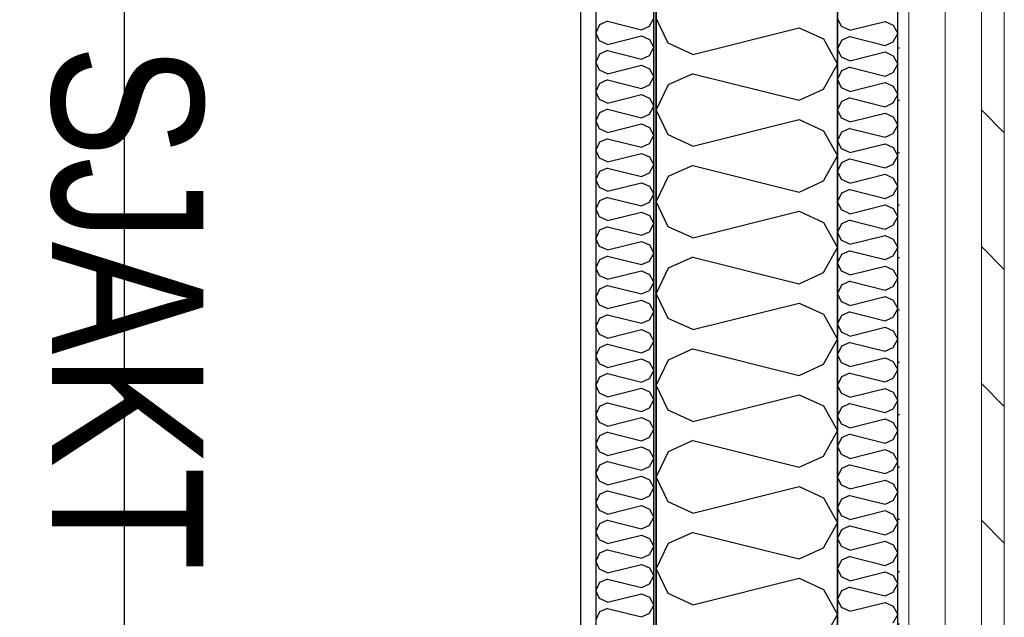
# Model space of a CAD drawing. Header units: millimetres. Extents: x -117798 to 93698, y -182207 to 252400.
# Tile 91 of 222: x -64915 to -64100, y -30544 to -30049. Entities that reach past the tile are written whole.
import ezdxf
from ezdxf.enums import TextEntityAlignment as Align

# ---------------------------------------------------------------- set-up
doc = ezdxf.new("R2010")
doc.units = ezdxf.units.MM
doc.header["$LTSCALE"] = 0.5
doc.header["$MEASUREMENT"] = 0
doc.linetypes.add('PLINE', pattern=[0])
for name, color, linetype in [('232- Ikke-bærende yttervegger', 7, 'Continuous'), ('232- Ikke-bærende yttervegger (Skravur)', 7, 'Continuous'), ('232- Ikke-bærende yttervegger (Skravur)(Nye konstruksjoner)', 7, 'Continuous'), ('232- Ikke-bærende yttervegger(Nye konstruksjoner)', 7, 'Continuous'), ('235- Utvendig kledning og overflate (Skravur)(Nye konstruksjoner)', 7, 'Continuous'), ('25-- Dekker(Nye konstruksjoner)', 7, 'Continuous'), ('256- Faste himlinger og overflatebehandling(Nye konstruksjoner)', 7, 'Continuous'), ('261- Primærkonstruksjon (tak)', 7, 'Continuous'), ('262- Taktekking(Nye konstruksjoner)', 7, 'Continuous'), ('862- M___Nettoareal(Nye konstruksjoner)', 7, 'Continuous'), ('862- M___Nettoareal(Polylinje)(Nye konstruksjoner)', 7, 'Continuous'), ('862- M___Nettoareal(Tekst)(Nye konstruksjoner)', 7, 'Continuous'), ('BYGG', 7, 'Continuous')]:
    doc.layers.add(name, color=color, linetype=linetype)
doc.layers.add('235- Utvendig kledning og overflate(Nye konstruksjoner)', color=7, linetype='Continuous', lineweight=0)
doc.layers.add('236- Innvendig kledning og overflate(Nye konstruksjoner)', color=7, linetype='Continuous', lineweight=0)
doc.styles.add('GENERATED_STYLE_1', font='arial.ttf')
doc.styles.add('GENERATED_STYLE_6', font='arial.ttf', dxfattribs={"width": 0.8})

# ---------------------------------------------------------------- blocks, each defined once
blk = doc.blocks.new('Åpent ned_A-218_37', base_point=(-65895.92, -34228.21))
at = {"layer": '862- M___Nettoareal(Polylinje)(Nye konstruksjoner)', "linetype": 'PLINE', "flags": 128}
blk.add_lwpolyline([(-67075.66, -28334.43), (-67075.66, -38899.43), (-64450.66, -38899.43), (-64450.66, -28334.43)], close=True, dxfattribs=at)
at = {"layer": '862- M___Nettoareal(Tekst)(Nye konstruksjoner)', "style": 'GENERATED_STYLE_1'}
for tag, height, p in [('DUMMY_862', 150, (-66013.78, -33759.23)), ('ROOM_NAME', 150, (-66013.78, -34702.69)), ('DUMMY_861', 100, (-66170.92, -34331.24)), ('ROOM_NUMBER', 100, (-66170.92, -34720.05)), ('DUMMY_863', 100, (-65778.07, -34697.2))]:
    blk.add_attdef(tag, text='', height=height, rotation=90, dxfattribs=at).set_placement(p, align=Align.TOP_LEFT)
blk = doc.blocks.new('*X183')
at = {"layer": '232- Ikke-bærende yttervegger (Skravur)', "linetype": 'PLINE'}
for p, q in [((-64378.35, -30068.8), (-64388.16, -30048.07)), ((-64358.03, -30078.04), (-64270.04, -30056.05)), ((-64270.04, -30056.05), (-64249.72, -30065.29)), ((-64249.72, -30065.29), (-64238.16, -30086.01)), ((-64358.03, -30078.04), (-64378.35, -30068.8)), ((-64249.72, -30106.74), (-64238.16, -30086.01)), ((-64358.03, -30093.99), (-64378.35, -30103.23)), ((-64358.03, -30093.99), (-64270.04, -30115.98)), ((-64378.35, -30103.23), (-64388.16, -30123.95)), ((-64270.04, -30115.98), (-64249.72, -30106.74)), ((-64378.35, -30144.68), (-64388.16, -30123.95)), ((-64358.03, -30153.92), (-64270.04, -30131.92)), ((-64270.04, -30131.92), (-64249.72, -30141.17)), ((-64358.03, -30153.92), (-64378.35, -30144.68)), ((-64249.72, -30141.17), (-64238.16, -30161.89)), ((-64249.72, -30182.61), (-64238.16, -30161.89)), ((-64358.03, -30169.86), (-64378.35, -30179.11)), ((-64358.03, -30169.86), (-64270.04, -30191.86)), ((-64378.35, -30179.11), (-64388.16, -30199.83)), ((-64270.04, -30191.86), (-64249.72, -30182.61)), ((-64378.35, -30220.55), (-64388.16, -30199.83)), ((-64358.03, -30229.8), (-64270.04, -30207.8)), ((-64270.04, -30207.8), (-64249.72, -30217.05)), ((-64249.72, -30217.05), (-64238.16, -30237.77)), ((-64358.03, -30229.8), (-64378.35, -30220.55)), ((-64249.72, -30258.49), (-64238.16, -30237.77)), ((-64358.03, -30245.74), (-64378.35, -30254.99)), ((-64358.03, -30245.74), (-64270.04, -30267.74)), ((-64378.35, -30254.99), (-64388.16, -30275.71)), ((-64270.04, -30267.74), (-64249.72, -30258.49)), ((-64378.35, -30296.43), (-64388.16, -30275.71)), ((-64358.03, -30305.68), (-64270.04, -30283.68)), ((-64270.04, -30283.68), (-64249.72, -30292.93)), ((-64249.72, -30292.93), (-64238.16, -30313.65)), ((-64358.03, -30305.68), (-64378.35, -30296.43)), ((-64249.72, -30334.37), (-64238.16, -30313.65)), ((-64358.03, -30321.62), (-64378.35, -30330.87)), ((-64358.03, -30321.62), (-64270.04, -30343.62)), ((-64378.35, -30330.87), (-64388.16, -30351.59)), ((-64270.04, -30343.62), (-64249.72, -30334.37)), ((-64378.35, -30372.31), (-64388.16, -30351.59)), ((-64358.03, -30381.56), (-64270.04, -30359.56)), ((-64270.04, -30359.56), (-64249.72, -30368.81)), ((-64358.03, -30381.56), (-64378.35, -30372.31)), ((-64249.72, -30368.81), (-64238.16, -30389.53)), ((-64249.72, -30410.25), (-64238.16, -30389.53)), ((-64358.03, -30397.5), (-64378.35, -30406.75)), ((-64358.03, -30397.5), (-64270.04, -30419.5)), ((-64378.35, -30406.75), (-64388.16, -30427.47)), ((-64270.04, -30419.5), (-64249.72, -30410.25)), ((-64378.35, -30448.19), (-64388.16, -30427.47)), ((-64358.03, -30457.44), (-64270.04, -30435.44)), ((-64270.04, -30435.44), (-64249.72, -30444.69)), ((-64358.03, -30457.44), (-64378.35, -30448.19)), ((-64249.72, -30444.69), (-64238.16, -30465.41)), ((-64249.72, -30486.13), (-64238.16, -30465.41)), ((-64358.03, -30473.38), (-64378.35, -30482.63)), ((-64358.03, -30473.38), (-64270.04, -30495.38)), ((-64378.35, -30482.63), (-64388.16, -30503.35)), ((-64270.04, -30495.38), (-64249.72, -30486.13)), ((-64378.35, -30524.07), (-64388.16, -30503.35)), ((-64358.03, -30533.32), (-64270.04, -30511.32)), ((-64270.04, -30511.32), (-64249.72, -30520.57)), ((-64249.72, -30520.57), (-64238.16, -30541.29)), ((-64358.03, -30533.32), (-64378.35, -30524.07)), ((-64249.72, -30562.01), (-64238.16, -30541.29))]:
    blk.add_line(p, q, dxfattribs=at)
blk = doc.blocks.new('*X378')
at = {"layer": '232- Ikke-bærende yttervegger (Skravur)(Nye konstruksjoner)', "linetype": 'PLINE'}
for p, q in [((-64393.86, -30054.71), (-64390.16, -30048.07)), ((-64435.02, -30053.58), (-64438.16, -30060.22)), ((-64428.52, -30050.63), (-64435.02, -30053.58)), ((-64428.52, -30050.63), (-64400.36, -30057.66)), ((-64400.36, -30057.66), (-64393.86, -30054.71)), ((-64435.02, -30066.85), (-64438.16, -30060.22)), ((-64428.52, -30069.81), (-64400.36, -30062.77)), ((-64400.36, -30062.77), (-64393.86, -30065.72)), ((-64428.52, -30069.81), (-64435.02, -30066.85)), ((-64393.86, -30065.72), (-64390.16, -30072.36)), ((-64393.86, -30078.99), (-64390.16, -30072.36)), ((-64435.02, -30077.87), (-64438.16, -30084.5)), ((-64428.52, -30074.91), (-64435.02, -30077.87)), ((-64428.52, -30074.91), (-64400.36, -30081.95)), ((-64400.36, -30081.95), (-64393.86, -30078.99)), ((-64435.02, -30091.13), (-64438.16, -30084.5)), ((-64428.52, -30094.09), (-64400.36, -30087.05)), ((-64400.36, -30087.05), (-64393.86, -30090.01)), ((-64393.86, -30090.01), (-64390.16, -30096.64)), ((-64428.52, -30094.09), (-64435.02, -30091.13)), ((-64393.86, -30103.27), (-64390.16, -30096.64)), ((-64435.02, -30102.15), (-64438.16, -30108.78)), ((-64428.52, -30099.19), (-64435.02, -30102.15)), ((-64428.52, -30099.19), (-64400.36, -30106.23)), ((-64400.36, -30106.23), (-64393.86, -30103.27)), ((-64435.02, -30115.41), (-64438.16, -30108.78)), ((-64428.52, -30118.37), (-64400.36, -30111.33)), ((-64400.36, -30111.33), (-64393.86, -30114.29)), ((-64393.86, -30114.29), (-64390.16, -30120.92)), ((-64428.52, -30118.37), (-64435.02, -30115.41)), ((-64393.86, -30127.55), (-64390.16, -30120.92)), ((-64435.02, -30126.43), (-64438.16, -30133.06)), ((-64428.52, -30123.47), (-64435.02, -30126.43)), ((-64428.52, -30123.47), (-64400.36, -30130.51)), ((-64400.36, -30130.51), (-64393.86, -30127.55)), ((-64435.02, -30139.69), (-64438.16, -30133.06)), ((-64428.52, -30142.65), (-64400.36, -30135.61)), ((-64400.36, -30135.61), (-64393.86, -30138.57)), ((-64393.86, -30138.57), (-64390.16, -30145.2)), ((-64428.52, -30142.65), (-64435.02, -30139.69)), ((-64393.86, -30151.83), (-64390.16, -30145.2)), ((-64435.02, -30150.71), (-64438.16, -30157.34)), ((-64428.52, -30147.75), (-64435.02, -30150.71)), ((-64428.52, -30147.75), (-64400.36, -30154.79)), ((-64400.36, -30154.79), (-64393.86, -30151.83)), ((-64435.02, -30163.97), (-64438.16, -30157.34)), ((-64428.52, -30166.93), (-64400.36, -30159.89)), ((-64400.36, -30159.89), (-64393.86, -30162.85)), ((-64393.86, -30162.85), (-64390.16, -30169.48)), ((-64428.52, -30166.93), (-64435.02, -30163.97)), ((-64393.86, -30176.11), (-64390.16, -30169.48)), ((-64435.02, -30174.99), (-64438.16, -30181.62)), ((-64428.52, -30172.03), (-64435.02, -30174.99)), ((-64428.52, -30172.03), (-64400.36, -30179.07)), ((-64400.36, -30179.07), (-64393.86, -30176.11)), ((-64435.02, -30188.25), (-64438.16, -30181.62)), ((-64428.52, -30191.21), (-64400.36, -30184.17)), ((-64400.36, -30184.17), (-64393.86, -30187.13)), ((-64393.86, -30187.13), (-64390.16, -30193.76)), ((-64428.52, -30191.21), (-64435.02, -30188.25)), ((-64393.86, -30200.39), (-64390.16, -30193.76)), ((-64435.02, -30199.27), (-64438.16, -30205.9)), ((-64428.52, -30196.31), (-64435.02, -30199.27)), ((-64428.52, -30196.31), (-64400.36, -30203.35)), ((-64400.36, -30203.35), (-64393.86, -30200.39)), ((-64435.02, -30212.53), (-64438.16, -30205.9)), ((-64428.52, -30215.49), (-64400.36, -30208.45)), ((-64400.36, -30208.45), (-64393.86, -30211.41)), ((-64393.86, -30211.41), (-64390.16, -30218.04)), ((-64428.52, -30215.49), (-64435.02, -30212.53)), ((-64393.86, -30224.67), (-64390.16, -30218.04)), ((-64435.02, -30223.55), (-64438.16, -30230.18)), ((-64428.52, -30220.59), (-64435.02, -30223.55)), ((-64428.52, -30220.59), (-64400.36, -30227.63)), ((-64400.36, -30227.63), (-64393.86, -30224.67)), ((-64435.02, -30236.82), (-64438.16, -30230.18)), ((-64428.52, -30239.77), (-64400.36, -30232.73)), ((-64400.36, -30232.73), (-64393.86, -30235.69)), ((-64393.86, -30235.69), (-64390.16, -30242.32)), ((-64428.52, -30239.77), (-64435.02, -30236.82)), ((-64428.52, -30244.88), (-64435.02, -30247.83)), ((-64428.52, -30244.88), (-64400.36, -30251.91)), ((-64393.86, -30248.96), (-64390.16, -30242.32)), ((-64435.02, -30247.83), (-64438.16, -30254.47)), ((-64400.36, -30251.91), (-64393.86, -30248.96)), ((-64435.02, -30261.1), (-64438.16, -30254.47)), ((-64428.52, -30264.06), (-64435.02, -30261.1)), ((-64428.52, -30264.06), (-64400.36, -30257.02)), ((-64400.36, -30257.02), (-64393.86, -30259.98)), ((-64393.86, -30259.98), (-64390.16, -30266.61)), ((-64428.52, -30269.16), (-64435.02, -30272.12)), ((-64428.52, -30269.16), (-64400.36, -30276.2)), ((-64393.86, -30273.24), (-64390.16, -30266.61)), ((-64435.02, -30272.12), (-64438.16, -30278.75)), ((-64400.36, -30276.2), (-64393.86, -30273.24)), ((-64435.02, -30285.38), (-64438.16, -30278.75)), ((-64428.52, -30288.34), (-64435.02, -30285.38)), ((-64428.52, -30288.34), (-64400.36, -30281.3)), ((-64400.36, -30281.3), (-64393.86, -30284.26)), ((-64393.86, -30284.26), (-64390.16, -30290.89)), ((-64428.52, -30293.44), (-64435.02, -30296.4)), ((-64428.52, -30293.44), (-64400.36, -30300.48)), ((-64393.86, -30297.52), (-64390.16, -30290.89)), ((-64435.02, -30296.4), (-64438.16, -30303.03)), ((-64400.36, -30300.48), (-64393.86, -30297.52)), ((-64435.02, -30309.66), (-64438.16, -30303.03)), ((-64428.52, -30312.62), (-64435.02, -30309.66)), ((-64428.52, -30312.62), (-64400.36, -30305.58)), ((-64400.36, -30305.58), (-64393.86, -30308.54)), ((-64393.86, -30308.54), (-64390.16, -30315.17)), ((-64428.52, -30317.72), (-64435.02, -30320.68)), ((-64428.52, -30317.72), (-64400.36, -30324.76)), ((-64393.86, -30321.8), (-64390.16, -30315.17)), ((-64435.02, -30320.68), (-64438.16, -30327.31)), ((-64400.36, -30324.76), (-64393.86, -30321.8)), ((-64435.02, -30333.94), (-64438.16, -30327.31)), ((-64428.52, -30336.9), (-64435.02, -30333.94)), ((-64428.52, -30336.9), (-64400.36, -30329.86)), ((-64400.36, -30329.86), (-64393.86, -30332.82)), ((-64393.86, -30332.82), (-64390.16, -30339.45)), ((-64428.52, -30342), (-64435.02, -30344.96)), ((-64428.52, -30342), (-64400.36, -30349.04)), ((-64393.86, -30346.08), (-64390.16, -30339.45)), ((-64435.02, -30344.96), (-64438.16, -30351.59)), ((-64400.36, -30349.04), (-64393.86, -30346.08)), ((-64435.02, -30358.22), (-64438.16, -30351.59)), ((-64428.52, -30361.18), (-64435.02, -30358.22)), ((-64428.52, -30361.18), (-64400.36, -30354.14)), ((-64400.36, -30354.14), (-64393.86, -30357.1)), ((-64393.86, -30357.1), (-64390.16, -30363.73)), ((-64428.52, -30366.28), (-64435.02, -30369.24)), ((-64428.52, -30366.28), (-64400.36, -30373.32)), ((-64393.86, -30370.36), (-64390.16, -30363.73)), ((-64435.02, -30369.24), (-64438.16, -30375.87)), ((-64400.36, -30373.32), (-64393.86, -30370.36)), ((-64435.02, -30382.5), (-64438.16, -30375.87)), ((-64428.52, -30385.46), (-64435.02, -30382.5)), ((-64428.52, -30385.46), (-64400.36, -30378.42)), ((-64400.36, -30378.42), (-64393.86, -30381.38)), ((-64393.86, -30381.38), (-64390.16, -30388.01)), ((-64428.52, -30390.56), (-64435.02, -30393.52)), ((-64428.52, -30390.56), (-64400.36, -30397.6)), ((-64393.86, -30394.64), (-64390.16, -30388.01)), ((-64435.02, -30393.52), (-64438.16, -30400.15)), ((-64400.36, -30397.6), (-64393.86, -30394.64)), ((-64435.02, -30406.78), (-64438.16, -30400.15)), ((-64428.52, -30409.74), (-64435.02, -30406.78)), ((-64428.52, -30409.74), (-64400.36, -30402.7)), ((-64400.36, -30402.7), (-64393.86, -30405.66)), ((-64393.86, -30405.66), (-64390.16, -30412.29)), ((-64428.52, -30414.84), (-64435.02, -30417.8)), ((-64428.52, -30414.84), (-64400.36, -30421.88)), ((-64393.86, -30418.92), (-64390.16, -30412.29)), ((-64435.02, -30417.8), (-64438.16, -30424.43)), ((-64400.36, -30421.88), (-64393.86, -30418.92)), ((-64435.02, -30431.07), (-64438.16, -30424.43)), ((-64428.52, -30434.02), (-64435.02, -30431.07)), ((-64428.52, -30434.02), (-64400.36, -30426.99)), ((-64400.36, -30426.99), (-64393.86, -30429.94)), ((-64393.86, -30429.94), (-64390.16, -30436.58)), ((-64428.52, -30439.13), (-64435.02, -30442.08)), ((-64428.52, -30439.13), (-64400.36, -30446.16)), ((-64393.86, -30443.21), (-64390.16, -30436.58)), ((-64435.02, -30442.08), (-64438.16, -30448.72)), ((-64400.36, -30446.16), (-64393.86, -30443.21)), ((-64435.02, -30455.35), (-64438.16, -30448.72)), ((-64428.52, -30458.31), (-64435.02, -30455.35)), ((-64428.52, -30458.31), (-64400.36, -30451.27)), ((-64400.36, -30451.27), (-64393.86, -30454.23)), ((-64393.86, -30454.23), (-64390.16, -30460.86)), ((-64428.52, -30463.41), (-64435.02, -30466.37)), ((-64428.52, -30463.41), (-64400.36, -30470.45)), ((-64393.86, -30467.49), (-64390.16, -30460.86)), ((-64435.02, -30466.37), (-64438.16, -30473)), ((-64435.02, -30479.63), (-64438.16, -30473)), ((-64400.36, -30470.45), (-64393.86, -30467.49)), ((-64428.52, -30482.59), (-64435.02, -30479.63)), ((-64428.52, -30482.59), (-64400.36, -30475.55)), ((-64400.36, -30475.55), (-64393.86, -30478.51)), ((-64393.86, -30478.51), (-64390.16, -30485.14)), ((-64428.52, -30487.69), (-64435.02, -30490.65)), ((-64428.52, -30487.69), (-64400.36, -30494.73)), ((-64393.86, -30491.77), (-64390.16, -30485.14)), ((-64435.02, -30490.65), (-64438.16, -30497.28)), ((-64435.02, -30503.91), (-64438.16, -30497.28)), ((-64400.36, -30494.73), (-64393.86, -30491.77)), ((-64428.52, -30506.87), (-64435.02, -30503.91)), ((-64428.52, -30506.87), (-64400.36, -30499.83)), ((-64400.36, -30499.83), (-64393.86, -30502.79)), ((-64393.86, -30502.79), (-64390.16, -30509.42)), ((-64428.52, -30511.97), (-64435.02, -30514.93)), ((-64428.52, -30511.97), (-64400.36, -30519.01)), ((-64393.86, -30516.05), (-64390.16, -30509.42)), ((-64435.02, -30514.93), (-64438.16, -30521.56)), ((-64435.02, -30528.19), (-64438.16, -30521.56)), ((-64400.36, -30519.01), (-64393.86, -30516.05)), ((-64428.52, -30531.15), (-64435.02, -30528.19)), ((-64428.52, -30531.15), (-64400.36, -30524.11)), ((-64400.36, -30524.11), (-64393.86, -30527.07)), ((-64393.86, -30527.07), (-64390.16, -30533.7)), ((-64428.52, -30536.25), (-64435.02, -30539.21)), ((-64428.52, -30536.25), (-64400.36, -30543.29)), ((-64393.86, -30540.33), (-64390.16, -30533.7)), ((-64435.02, -30539.21), (-64438.16, -30545.84)), ((-64400.36, -30543.29), (-64393.86, -30540.33))]:
    blk.add_line(p, q, dxfattribs=at)
blk = doc.blocks.new('*X385')
at = {"layer": '235- Utvendig kledning og overflate (Skravur)(Nye konstruksjoner)', "linetype": 'PLINE'}
for p, q in [((-64234.89, -30054.98), (-64238.16, -30048.07)), ((-64228.12, -30058.06), (-64234.89, -30054.98)), ((-64228.12, -30058.06), (-64198.79, -30050.73)), ((-64198.79, -30050.73), (-64192.01, -30053.81)), ((-64192.01, -30053.81), (-64188.16, -30060.72)), ((-64228.12, -30063.38), (-64234.89, -30066.46)), ((-64228.12, -30063.38), (-64198.79, -30070.71)), ((-64192.01, -30067.63), (-64188.16, -30060.72)), ((-64234.89, -30066.46), (-64238.16, -30073.37)), ((-64234.89, -30080.27), (-64238.16, -30073.37)), ((-64198.79, -30070.71), (-64192.01, -30067.63)), ((-64228.12, -30083.36), (-64234.89, -30080.27)), ((-64228.12, -30083.36), (-64198.79, -30076.02)), ((-64198.79, -30076.02), (-64192.01, -30079.11)), ((-64192.01, -30079.11), (-64188.16, -30086.01)), ((-64228.12, -30088.67), (-64234.89, -30091.75)), ((-64228.12, -30088.67), (-64198.79, -30096)), ((-64192.01, -30092.92), (-64188.16, -30086.01)), ((-64234.89, -30091.75), (-64238.16, -30098.66)), ((-64198.79, -30096), (-64192.01, -30092.92)), ((-64234.89, -30105.57), (-64238.16, -30098.66)), ((-64228.12, -30108.65), (-64234.89, -30105.57)), ((-64228.12, -30108.65), (-64198.79, -30101.32)), ((-64198.79, -30101.32), (-64192.01, -30104.4)), ((-64192.01, -30104.4), (-64188.16, -30111.31)), ((-64228.12, -30113.96), (-64234.89, -30117.05)), ((-64228.12, -30113.96), (-64198.79, -30121.3)), ((-64192.01, -30118.21), (-64188.16, -30111.31)), ((-64234.89, -30117.05), (-64238.16, -30123.95)), ((-64198.79, -30121.3), (-64192.01, -30118.21)), ((-64234.89, -30130.86), (-64238.16, -30123.95)), ((-64228.12, -30133.94), (-64198.79, -30126.61)), ((-64198.79, -30126.61), (-64192.01, -30129.69)), ((-64192.01, -30129.69), (-64188.16, -30136.6)), ((-64228.12, -30133.94), (-64234.89, -30130.86)), ((-64192.01, -30143.51), (-64188.16, -30136.6)), ((-64234.89, -30142.34), (-64238.16, -30149.25)), ((-64228.12, -30139.26), (-64234.89, -30142.34)), ((-64228.12, -30139.26), (-64198.79, -30146.59)), ((-64198.79, -30146.59), (-64192.01, -30143.51)), ((-64234.89, -30156.15), (-64238.16, -30149.25)), ((-64228.12, -30159.24), (-64198.79, -30151.9)), ((-64198.79, -30151.9), (-64192.01, -30154.99)), ((-64192.01, -30154.99), (-64188.16, -30161.89)), ((-64228.12, -30159.24), (-64234.89, -30156.15)), ((-64192.01, -30168.8), (-64188.16, -30161.89)), ((-64234.89, -30167.63), (-64238.16, -30174.54)), ((-64228.12, -30164.55), (-64234.89, -30167.63)), ((-64228.12, -30164.55), (-64198.79, -30171.88)), ((-64198.79, -30171.88), (-64192.01, -30168.8)), ((-64234.89, -30181.45), (-64238.16, -30174.54)), ((-64228.12, -30184.53), (-64198.79, -30177.2)), ((-64198.79, -30177.2), (-64192.01, -30180.28)), ((-64228.12, -30184.53), (-64234.89, -30181.45)), ((-64192.01, -30180.28), (-64188.16, -30187.19)), ((-64192.01, -30194.09), (-64188.16, -30187.19)), ((-64234.89, -30192.93), (-64238.16, -30199.83)), ((-64228.12, -30189.84), (-64234.89, -30192.93)), ((-64228.12, -30189.84), (-64198.79, -30197.18)), ((-64198.79, -30197.18), (-64192.01, -30194.09)), ((-64234.89, -30206.74), (-64238.16, -30199.83)), ((-64228.12, -30209.82), (-64198.79, -30202.49)), ((-64198.79, -30202.49), (-64192.01, -30205.57)), ((-64228.12, -30209.82), (-64234.89, -30206.74)), ((-64192.01, -30205.57), (-64188.16, -30212.48)), ((-64234.89, -30218.22), (-64238.16, -30225.13)), ((-64228.12, -30215.14), (-64234.89, -30218.22)), ((-64228.12, -30215.14), (-64198.79, -30222.47)), ((-64198.79, -30222.47), (-64192.01, -30219.39)), ((-64192.01, -30219.39), (-64188.16, -30212.48)), ((-64234.89, -30232.03), (-64238.16, -30225.13)), ((-64228.12, -30235.12), (-64198.79, -30227.78)), ((-64198.79, -30227.78), (-64192.01, -30230.86)), ((-64228.12, -30235.12), (-64234.89, -30232.03)), ((-64192.01, -30230.86), (-64188.16, -30237.77)), ((-64234.89, -30243.51), (-64238.16, -30250.42)), ((-64228.12, -30240.43), (-64234.89, -30243.51)), ((-64228.12, -30240.43), (-64198.79, -30247.76)), ((-64198.79, -30247.76), (-64192.01, -30244.68)), ((-64192.01, -30244.68), (-64188.16, -30237.77)), ((-64234.89, -30257.33), (-64238.16, -30250.42)), ((-64228.12, -30260.41), (-64234.89, -30257.33)), ((-64228.12, -30260.41), (-64198.79, -30253.08)), ((-64198.79, -30253.08), (-64192.01, -30256.16)), ((-64192.01, -30256.16), (-64188.16, -30263.07)), ((-64234.89, -30268.8), (-64238.16, -30275.71)), ((-64228.12, -30265.72), (-64234.89, -30268.8)), ((-64228.12, -30265.72), (-64198.79, -30273.05)), ((-64192.01, -30269.97), (-64188.16, -30263.07)), ((-64234.89, -30282.62), (-64238.16, -30275.71)), ((-64198.79, -30273.05), (-64192.01, -30269.97)), ((-64228.12, -30285.7), (-64234.89, -30282.62)), ((-64228.12, -30285.7), (-64198.79, -30278.37)), ((-64198.79, -30278.37), (-64192.01, -30281.45)), ((-64192.01, -30281.45), (-64188.16, -30288.36)), ((-64228.12, -30291.02), (-64234.89, -30294.1)), ((-64228.12, -30291.02), (-64198.79, -30298.35)), ((-64192.01, -30295.27), (-64188.16, -30288.36)), ((-64234.89, -30294.1), (-64238.16, -30301)), ((-64234.89, -30307.91), (-64238.16, -30301)), ((-64198.79, -30298.35), (-64192.01, -30295.27)), ((-64228.12, -30310.99), (-64234.89, -30307.91)), ((-64228.12, -30310.99), (-64198.79, -30303.66)), ((-64198.79, -30303.66), (-64192.01, -30306.74)), ((-64192.01, -30306.74), (-64188.16, -30313.65)), ((-64228.12, -30316.31), (-64234.89, -30319.39)), ((-64228.12, -30316.31), (-64198.79, -30323.64)), ((-64192.01, -30320.56), (-64188.16, -30313.65)), ((-64234.89, -30319.39), (-64238.16, -30326.3)), ((-64234.89, -30333.2), (-64238.16, -30326.3)), ((-64198.79, -30323.64), (-64192.01, -30320.56)), ((-64228.12, -30336.29), (-64234.89, -30333.2)), ((-64228.12, -30336.29), (-64198.79, -30328.95)), ((-64198.79, -30328.95), (-64192.01, -30332.04)), ((-64192.01, -30332.04), (-64188.16, -30338.94)), ((-64228.12, -30341.6), (-64234.89, -30344.68)), ((-64228.12, -30341.6), (-64198.79, -30348.93)), ((-64192.01, -30345.85), (-64188.16, -30338.94)), ((-64234.89, -30344.68), (-64238.16, -30351.59)), ((-64198.79, -30348.93), (-64192.01, -30345.85)), ((-64234.89, -30358.5), (-64238.16, -30351.59)), ((-64228.12, -30361.58), (-64234.89, -30358.5)), ((-64228.12, -30361.58), (-64198.79, -30354.25)), ((-64198.79, -30354.25), (-64192.01, -30357.33)), ((-64192.01, -30357.33), (-64188.16, -30364.24)), ((-64228.12, -30366.89), (-64234.89, -30369.98)), ((-64228.12, -30366.89), (-64198.79, -30374.23)), ((-64192.01, -30371.14), (-64188.16, -30364.24)), ((-64234.89, -30369.98), (-64238.16, -30376.88)), ((-64198.79, -30374.23), (-64192.01, -30371.14)), ((-64234.89, -30383.79), (-64238.16, -30376.88)), ((-64228.12, -30386.87), (-64198.79, -30379.54)), ((-64198.79, -30379.54), (-64192.01, -30382.62)), ((-64192.01, -30382.62), (-64188.16, -30389.53)), ((-64228.12, -30386.87), (-64234.89, -30383.79)), ((-64192.01, -30396.44), (-64188.16, -30389.53)), ((-64234.89, -30395.27), (-64238.16, -30402.18)), ((-64228.12, -30392.19), (-64234.89, -30395.27)), ((-64228.12, -30392.19), (-64198.79, -30399.52)), ((-64198.79, -30399.52), (-64192.01, -30396.44)), ((-64234.89, -30409.08), (-64238.16, -30402.18)), ((-64228.12, -30412.17), (-64198.79, -30404.83)), ((-64198.79, -30404.83), (-64192.01, -30407.92)), ((-64228.12, -30412.17), (-64234.89, -30409.08)), ((-64192.01, -30407.92), (-64188.16, -30414.82)), ((-64192.01, -30421.73), (-64188.16, -30414.82)), ((-64234.89, -30420.56), (-64238.16, -30427.47)), ((-64228.12, -30417.48), (-64234.89, -30420.56)), ((-64228.12, -30417.48), (-64198.79, -30424.81)), ((-64198.79, -30424.81), (-64192.01, -30421.73)), ((-64234.89, -30434.38), (-64238.16, -30427.47)), ((-64228.12, -30437.46), (-64198.79, -30430.13)), ((-64198.79, -30430.13), (-64192.01, -30433.21)), ((-64228.12, -30437.46), (-64234.89, -30434.38)), ((-64192.01, -30433.21), (-64188.16, -30440.12)), ((-64192.01, -30447.02), (-64188.16, -30440.12)), ((-64234.89, -30445.86), (-64238.16, -30452.76)), ((-64228.12, -30442.77), (-64234.89, -30445.86)), ((-64228.12, -30442.77), (-64198.79, -30450.11)), ((-64198.79, -30450.11), (-64192.01, -30447.02)), ((-64234.89, -30459.67), (-64238.16, -30452.76)), ((-64228.12, -30462.75), (-64198.79, -30455.42)), ((-64198.79, -30455.42), (-64192.01, -30458.5)), ((-64228.12, -30462.75), (-64234.89, -30459.67)), ((-64192.01, -30458.5), (-64188.16, -30465.41)), ((-64234.89, -30471.15), (-64238.16, -30478.06)), ((-64228.12, -30468.07), (-64234.89, -30471.15)), ((-64228.12, -30468.07), (-64198.79, -30475.4)), ((-64198.79, -30475.4), (-64192.01, -30472.32)), ((-64192.01, -30472.32), (-64188.16, -30465.41)), ((-64234.89, -30484.96), (-64238.16, -30478.06)), ((-64228.12, -30488.05), (-64198.79, -30480.71)), ((-64198.79, -30480.71), (-64192.01, -30483.79)), ((-64228.12, -30488.05), (-64234.89, -30484.96)), ((-64192.01, -30483.79), (-64188.16, -30490.7)), ((-64234.89, -30496.44), (-64238.16, -30503.35)), ((-64228.12, -30493.36), (-64234.89, -30496.44)), ((-64228.12, -30493.36), (-64198.79, -30500.69)), ((-64192.01, -30497.61), (-64188.16, -30490.7)), ((-64234.89, -30510.26), (-64238.16, -30503.35)), ((-64198.79, -30500.69), (-64192.01, -30497.61)), ((-64228.12, -30513.34), (-64234.89, -30510.26)), ((-64228.12, -30513.34), (-64198.79, -30506.01)), ((-64198.79, -30506.01), (-64192.01, -30509.09)), ((-64192.01, -30509.09), (-64188.16, -30516)), ((-64234.89, -30521.73), (-64238.16, -30528.64)), ((-64228.12, -30518.65), (-64234.89, -30521.73)), ((-64228.12, -30518.65), (-64198.79, -30525.98)), ((-64192.01, -30522.9), (-64188.16, -30516)), ((-64234.89, -30535.55), (-64238.16, -30528.64)), ((-64198.79, -30525.98), (-64192.01, -30522.9)), ((-64228.12, -30538.63), (-64234.89, -30535.55)), ((-64228.12, -30538.63), (-64198.79, -30531.3)), ((-64198.79, -30531.3), (-64192.01, -30534.38)), ((-64192.01, -30534.38), (-64188.16, -30541.29)), ((-64192.01, -30548.2), (-64188.16, -30541.29))]:
    blk.add_line(p, q, dxfattribs=at)

msp = doc.modelspace()

# ---------------------------------------------------------------- hatches: boundary and pattern name
at = {"layer": '232- Ikke-bærende yttervegger (Skravur)(Nye konstruksjoner)', "linetype": 'Continuous'}
h = msp.add_hatch(dxfattribs=at)
h.set_pattern_fill('Gips', color=256, style=0, pattern_type=2)
h.set_pattern_definition([(90, (0, 0), (-86.60254, 0), [0, -50]), (90, (-43.3, 25), (-86.60254, 0), [0, -50])])
h.paths.add_polyline_path([(-64450.66, -31019.07), (-64438.16, -31019.07), (-64438.16, -28919.06), (-64450.66, -28919.06)])
msp.add_hatch(color=256, dxfattribs=at).paths.add_polyline_path([(-64390.16, -31019.07), (-64388.16, -31019.07), (-64388.16, -28919.06), (-64390.16, -28919.06)])
at = {"layer": '235- Utvendig kledning og overflate (Skravur)(Nye konstruksjoner)', "linetype": 'Continuous'}
h = msp.add_hatch(dxfattribs=at)
h.set_pattern_fill('Prikker_tett', color=256, style=0, pattern_type=2)
h.set_pattern_definition([(0, (0, 0), (0, 43.30127), [0, -25]), (0, (12.5, 21.65), (0, 43.30127), [0, -25])])
h.paths.add_polyline_path([(-64179.16, -28926.43), (-64188.16, -28926.43), (-64188.16, -31019.07), (-64179.16, -31019.07)])
h = msp.add_hatch(dxfattribs=at)
h.set_pattern_fill('Skrålinjer_2', color=256, style=0, pattern_type=2)
h.set_pattern_definition([(135, (0, 0), (56.56854, 56.56854), [80, 0])])
h.paths.add_polyline_path([(-64100.16, -28926.43), (-64119.16, -28926.43), (-64119.16, -31019.07), (-64100.16, -31019.07)])

# ---------------------------------------------------------------- linework, layer by layer
at = {"layer": '232- Ikke-bærende yttervegger', "linetype": 'PLINE', "flags": 128}
for points in [[(-64388.16, -28919.06), (-64388.16, -31019.07)], [(-64238.16, -31019.07), (-64238.16, -28919.06)]]:
    msp.add_lwpolyline(points, dxfattribs=at)
at = {"layer": '232- Ikke-bærende yttervegger(Nye konstruksjoner)', "linetype": 'PLINE'}
msp.add_line((-64390.16, -31019.07), (-64390.16, -28919.06), dxfattribs=at)
at = {"layer": '232- Ikke-bærende yttervegger(Nye konstruksjoner)', "linetype": 'PLINE', "flags": 128}
msp.add_lwpolyline([(-64388.16, -31019.07), (-64388.16, -28919.06)], dxfattribs=at)
at = {"layer": '235- Utvendig kledning og overflate(Nye konstruksjoner)', "linetype": 'PLINE'}
for p, q in [((-64188.16, -31019.07), (-64188.16, -28926.43)), ((-64179.16, -31019.07), (-64179.16, -28926.43)), ((-64149.16, -31019.07), (-64149.16, -28926.43)), ((-64119.16, -31019.07), (-64119.16, -28926.43))]:
    msp.add_line(p, q, dxfattribs=at)
at = {"layer": '235- Utvendig kledning og overflate(Nye konstruksjoner)', "linetype": 'PLINE', "flags": 128}
for points in [[(-64238.16, -28926.43), (-64238.16, -31019.07)], [(-64100.16, -31019.07), (-64100.16, -28926.43)]]:
    msp.add_lwpolyline(points, dxfattribs=at)
at = {"layer": '236- Innvendig kledning og overflate(Nye konstruksjoner)', "linetype": 'PLINE'}
msp.add_line((-64438.16, -28919.06), (-64438.16, -31019.07), dxfattribs=at)
at = {"layer": '236- Innvendig kledning og overflate(Nye konstruksjoner)', "linetype": 'PLINE', "flags": 128}
msp.add_lwpolyline([(-64450.66, -28919.06), (-64450.66, -31019.07)], dxfattribs=at)
at = {"layer": '25-- Dekker(Nye konstruksjoner)', "linetype": 'PLINE', "flags": 128}
msp.add_lwpolyline([(-64438.16, -28321.93), (-64438.16, -38911.93)], dxfattribs=at)
at = {"layer": '256- Faste himlinger og overflatebehandling(Nye konstruksjoner)', "linetype": 'PLINE', "flags": 128}
msp.add_lwpolyline([(-64388.16, -28311.93), (-64388.16, -31721.93)], dxfattribs=at)
at = {"layer": '261- Primærkonstruksjon (tak)', "linetype": 'PLINE', "flags": 128}
for points in [[(-64388.16, -39016.93), (-64388.16, -28121.93)], [(-64238.16, -28121.93), (-64238.16, -39111.93)], [(-64828.16, -39016.93), (-64828.16, -28216.93)], [(-64388.16, -28216.93), (-64388.16, -39016.93)]]:
    msp.add_lwpolyline(points, dxfattribs=at)
at = {"layer": '262- Taktekking(Nye konstruksjoner)', "linetype": 'PLINE', "flags": 128}
msp.add_lwpolyline([(-64188.16, -39573.67), (-64188.16, -28071.93)], dxfattribs=at)

# ---------------------------------------------------------------- block references
at = {"layer": '232- Ikke-bærende yttervegger'}
msp.add_blockref('*X183', (0, 0), dxfattribs=at)
at = {"layer": '232- Ikke-bærende yttervegger(Nye konstruksjoner)'}
msp.add_blockref('*X378', (0, 0), dxfattribs=at)
at = {"layer": '235- Utvendig kledning og overflate(Nye konstruksjoner)'}
msp.add_blockref('*X385', (0, 0), dxfattribs=at)
at = {"layer": '862- M___Nettoareal(Nye konstruksjoner)', "linetype": 'Continuous'}
msp.add_blockref('Åpent ned_A-218_37', (-65895.92, -34228.21), dxfattribs=at)

# ---------------------------------------------------------------- texts
at = {"layer": 'BYGG', "linetype": 'Continuous', "insert": (-64889.86, -30069.92), "char_height": 125, "attachment_point": 7, "rotation": 270, "style": 'GENERATED_STYLE_6'}
msp.add_mtext('\\A1;{\\pql;\\fArial|b0|i0|c0|p0;\\W0.800000;SJAKT}', dxfattribs=at)

doc.saveas('drawing.dxf')
